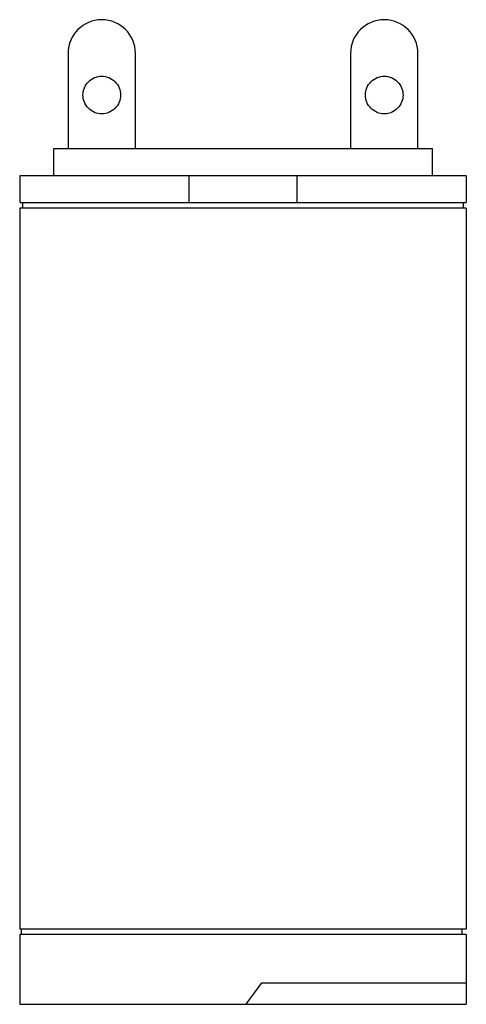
# Model space of a CAD drawing. Header units: millimetres. Extents: x 0 to 21.1, y -46.5 to 0.
import ezdxf

# ---------------------------------------------------------------- set-up
doc = ezdxf.new("R2010")
doc.units = ezdxf.units.MM

msp = doc.modelspace()

# ---------------------------------------------------------------- linework, layer by layer
at = {"color": 7, "linetype": 'Continuous', "lineweight": 25}
for p, q in [((2.286, -1.588), (2.286, -6.096)), ((5.461, -6.096), (5.461, -1.588)), ((15.621, -1.588), (15.621, -6.096)), ((18.796, -6.096), (18.796, -1.588)), ((1.6, -6.096), (1.6, -7.366)), ((19.482, -6.096), (1.6, -6.096)), ((19.482, -7.366), (19.482, -6.096)), ((0, -7.366), (0, -8.636)), ((21.082, -7.366), (0, -7.366)), ((8.001, -8.636), (8.001, -7.366)), ((13.081, -7.366), (13.081, -8.636)), ((21.082, -7.366), (21.082, -8.636)), ((0, -8.636), (21.082, -8.636)), ((0.127, -8.636), (0.127, -8.89)), ((20.955, -8.89), (20.955, -8.636)), ((0, -8.89), (0, -42.926)), ((21.082, -8.89), (0, -8.89)), ((21.082, -8.89), (21.082, -42.926)), ((0, -42.926), (21.082, -42.926)), ((21.082, -43.18), (0, -43.18)), ((0, -43.18), (0, -46.482)), ((0.064, -42.926), (0.064, -43.18)), ((20.892, -43.18), (20.892, -42.926)), ((21.082, -43.18), (21.082, -46.482)), ((10.692, -46.482), (11.43, -45.466)), ((11.43, -45.466), (21.082, -45.466)), ((0, -46.482), (21.082, -46.482))]:
    msp.add_line(p, q, dxfattribs=at)
for centre in [(3.873, -1.588), (17.208, -1.588)]:
    msp.add_arc(centre, 1.588, 0, 180, dxfattribs=at)
for points in [[(3.873, -4.445), (3.641, -4.445), (3.409, -4.349), (3.08, -4.02), (2.984, -3.789), (2.984, -3.323), (3.08, -3.092), (3.409, -2.763), (3.641, -2.667), (3.873, -2.667)], [(3.873, -2.667), (4.106, -2.667), (4.338, -2.763), (4.667, -3.092), (4.762, -3.323), (4.762, -3.789), (4.667, -4.02), (4.338, -4.349), (4.106, -4.445), (3.873, -4.445)], [(17.208, -4.445), (16.976, -4.445), (16.744, -4.349), (16.415, -4.02), (16.319, -3.789), (16.319, -3.323), (16.415, -3.092), (16.744, -2.763), (16.976, -2.667), (17.208, -2.667)], [(17.208, -2.667), (17.441, -2.667), (17.673, -2.763), (18.002, -3.092), (18.097, -3.323), (18.097, -3.789), (18.002, -4.02), (17.673, -4.349), (17.441, -4.445), (17.208, -4.445)]]:
    msp.add_open_spline(points, degree=3, knots=[0, 0, 0, 0, 0.25, 0.25, 0.5, 0.5, 0.75, 0.75, 1, 1, 1, 1], dxfattribs=at)

doc.saveas('drawing.dxf')
